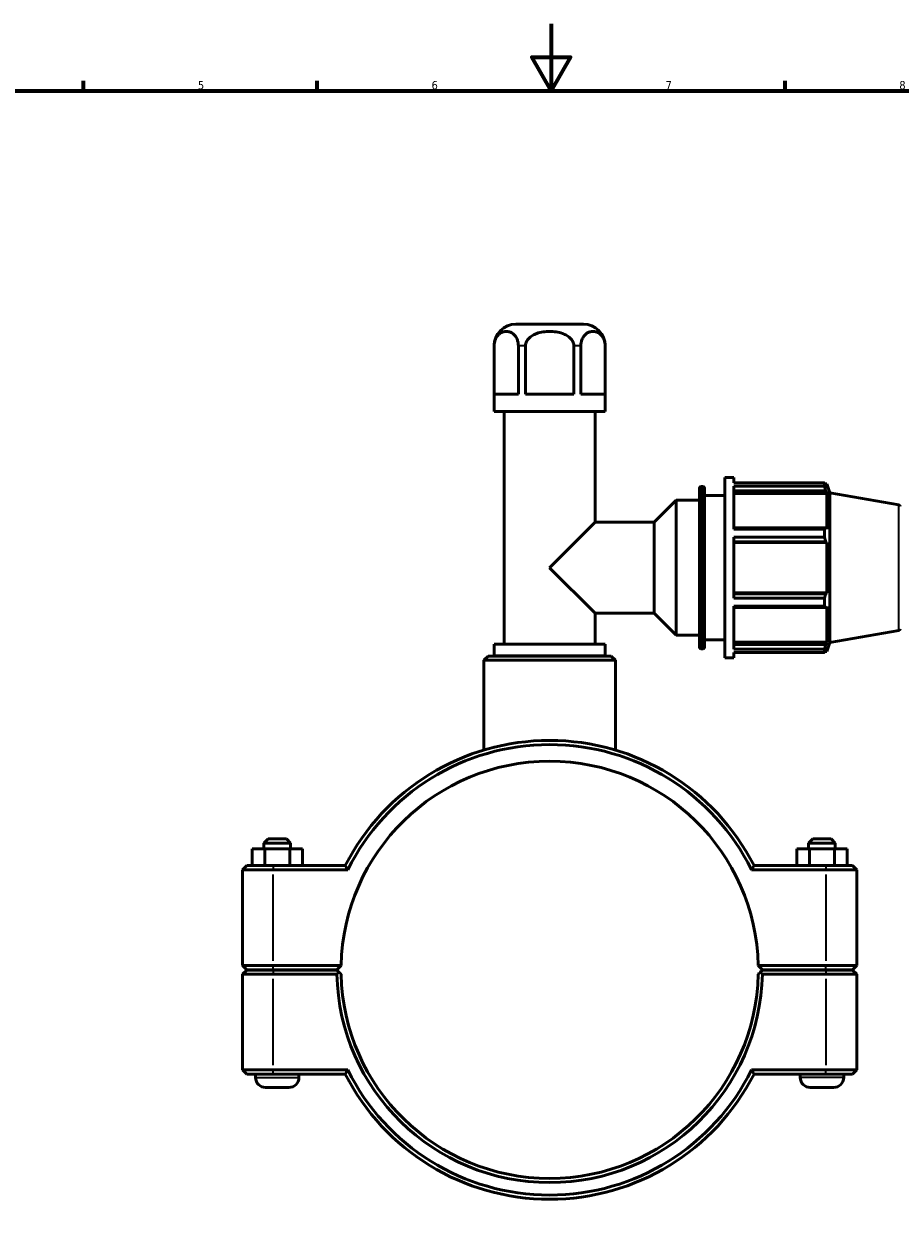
# Model space of a CAD drawing. Header units: millimetres. Extents: x 0 to 904, y -29 to 1297.
# Tile 3 of 6: x 263 to 525, y 236 to 594. Entities that reach past the tile are written whole.
import ezdxf

# ---------------------------------------------------------------- set-up
doc = ezdxf.new("R2010")
doc.units = ezdxf.units.MM
for name, color, linetype, lineweight in [('Border (ISO)', 7, 'Continuous', 70), ('Visible (ISO)', 7, 'Continuous', 50), ('Visible Narrow (ISO)', 7, 'Continuous', 35)]:
    doc.layers.add(name, color=color, linetype=linetype, lineweight=lineweight)
doc.styles.add('Note Text (ISO)', font='tahoma.ttf')

# ---------------------------------------------------------------- blocks, each defined once
blk = doc.blocks.new('Borders Default Border')
at = {"layer": 'Border (ISO)'}
for p, q in [((280.33, 574), (280.33, 576.9)), ((350.42, 574), (350.42, 576.9)), ((490.58, 574), (490.58, 576.9))]:
    blk.add_line(p, q, dxfattribs=at)
at = {"layer": 'Border (ISO)', "flags": 128}
for points in [[(420.5, 594), (420.5, 574), (414.73, 584), (426.27, 584), (420.5, 574)], [(20, 20), (20, 574), (821, 574), (821, 20), (20, 20)]]:
    blk.add_lwpolyline(points, dxfattribs=at)
at = {"layer": 'Border (ISO)', "color": 232, "true_color": 0xca0064, "char_height": 2.5, "attachment_point": 7, "style": 'Note Text (ISO)'}
for s, insert in [('5', (314.64, 574.35)), ('6', (384.66, 574.35)), ('7', (454.77, 574.4)), ('8', (524.81, 574.34))]:
    blk.add_mtext(s, dxfattribs=dict(at, insert=insert))

msp = doc.modelspace()

# ---------------------------------------------------------------- linework, layer by layer
at = {"layer": 'Visible (ISO)'}
for p, q in [((430.141, 504.052), (409.921, 504.052)), ((403.371, 477.852), (403.371, 497.502)), ((403.416, 483.052), (403.416, 497.502)), ((410.666, 497.502), (410.666, 483.052)), ((412.782, 483.052), (412.782, 497.502)), ((427.281, 497.502), (427.281, 483.052)), ((429.397, 483.052), (429.397, 497.502)), ((436.646, 497.502), (436.646, 483.052)), ((436.691, 477.852), (436.691, 497.502)), ((403.416, 483.052), (410.666, 483.052)), ((412.782, 483.052), (427.281, 483.052)), ((429.397, 483.052), (436.646, 483.052)), ((436.691, 477.852), (403.371, 477.852)), ((406.4, 408.152), (406.4, 477.852)), ((433.662, 444.683), (433.662, 477.852)), ((465.431, 455.352), (465.931, 455.352)), ((472.531, 404.052), (472.531, 458.052)), ((472.531, 458.052), (475.231, 458.052)), ((475.231, 456.457), (475.231, 458.052)), ((475.231, 456.457), (502.376, 456.457)), ((475.231, 442.552), (475.231, 455.481)), ((502.376, 455.481), (475.231, 455.481)), ((502.376, 455.481), (502.376, 456.457)), ((502.547, 456.162), (503.064, 456.162)), ((503.064, 455), (502.769, 455.773)), ((503.064, 455), (503.064, 456.162)), ((504.031, 453.505), (503.064, 456.162)), ((464.931, 407.252), (464.931, 454.852)), ((466.431, 454.852), (466.431, 407.252)), ((466.431, 452.652), (472.531, 452.652)), ((475.231, 454.044), (502.769, 454.044)), ((475.231, 453.325), (503.064, 453.325)), ((502.769, 454.044), (503.064, 453.325)), ((503.064, 442.647), (503.064, 453.325)), ((504.031, 408.6), (504.031, 453.505)), ((524.618, 449.875), (504.031, 453.505)), ((451.312, 444.683), (457.931, 451.302)), ((457.931, 410.802), (457.931, 451.302)), ((457.931, 451.302), (464.931, 451.302)), ((420.031, 431.052), (433.662, 444.683)), ((433.662, 444.683), (451.312, 444.683)), ((451.312, 417.421), (451.312, 444.683)), ((502.769, 443.021), (475.231, 443.021)), ((475.231, 442.552), (502.376, 442.552)), ((502.376, 440.195), (502.376, 442.552)), ((503.064, 442.647), (502.769, 443.021)), ((475.231, 421.91), (475.231, 440.195)), ((502.376, 440.195), (475.231, 440.195)), ((475.231, 438.847), (502.769, 438.847)), ((475.231, 438.603), (503.064, 438.603)), ((502.769, 438.847), (503.064, 438.603)), ((503.064, 423.502), (503.064, 438.603)), ((433.662, 417.421), (420.031, 431.052)), ((475.231, 423.502), (503.064, 423.502)), ((502.769, 423.258), (475.231, 423.258)), ((503.064, 423.502), (502.769, 423.258)), ((475.231, 421.91), (502.376, 421.91)), ((475.231, 406.624), (475.231, 419.553)), ((502.376, 419.553), (475.231, 419.553)), ((502.376, 419.553), (502.376, 421.91)), ((502.769, 419.084), (503.064, 419.458)), ((503.064, 408.78), (503.064, 419.458)), ((433.662, 408.152), (433.662, 417.421)), ((433.662, 417.421), (451.312, 417.421)), ((451.312, 417.421), (457.931, 410.802)), ((475.231, 419.084), (502.769, 419.084)), ((524.618, 412.23), (504.031, 408.6)), ((457.931, 410.802), (464.931, 410.802)), ((466.431, 409.452), (472.531, 409.452)), ((475.231, 408.78), (503.064, 408.78)), ((503.064, 408.78), (502.769, 408.061)), ((436.691, 408.152), (403.371, 408.152)), ((403.371, 404.652), (403.371, 408.152)), ((436.691, 404.652), (436.691, 408.152)), ((465.431, 406.752), (465.931, 406.752)), ((502.769, 408.061), (475.231, 408.061)), ((475.231, 406.624), (502.376, 406.624)), ((475.231, 404.052), (475.231, 405.647)), ((502.376, 405.647), (475.231, 405.647)), ((502.376, 405.647), (502.376, 406.624)), ((502.547, 405.942), (503.064, 405.942)), ((502.769, 406.332), (503.064, 407.105)), ((504.031, 408.6), (503.064, 405.942)), ((503.064, 405.942), (503.064, 407.105)), ((401.592, 404.552), (400.342, 403.302)), ((439.72, 403.302), (400.342, 403.302)), ((400.342, 376.423), (400.342, 403.302)), ((401.592, 404.552), (438.47, 404.552)), ((436.691, 404.652), (403.371, 404.652)), ((404.886, 404.552), (404.886, 404.652)), ((435.177, 404.552), (435.177, 404.652)), ((438.47, 404.552), (439.72, 403.302)), ((439.72, 376.423), (439.72, 403.302)), ((472.531, 404.052), (475.231, 404.052)), ((335.681, 349.802), (334.431, 348.552)), ((342.431, 348.552), (334.431, 348.552)), ((334.431, 346.802), (334.431, 348.552)), ((335.681, 349.802), (341.181, 349.802)), ((341.181, 349.802), (342.431, 348.552)), ((342.431, 346.802), (342.431, 348.552)), ((498.881, 349.802), (497.631, 348.552)), ((497.631, 348.552), (505.631, 348.552)), ((497.631, 348.552), (497.631, 346.802)), ((504.381, 349.802), (498.881, 349.802)), ((504.381, 349.802), (505.631, 348.552)), ((505.631, 348.552), (505.631, 346.802)), ((330.926, 346.802), (334.713, 346.802)), ((330.926, 341.802), (330.926, 346.802)), ((334.713, 346.802), (342.219, 346.802)), ((334.713, 341.802), (334.713, 346.802)), ((342.219, 346.802), (345.937, 346.802)), ((342.219, 341.802), (342.219, 346.802)), ((345.937, 341.802), (345.937, 346.802)), ((497.844, 346.802), (494.126, 346.802)), ((494.126, 341.802), (494.126, 346.802)), ((497.844, 341.802), (497.844, 346.802)), ((505.349, 346.802), (497.844, 346.802)), ((505.349, 341.802), (505.349, 346.802)), ((509.137, 346.802), (505.349, 346.802)), ((509.137, 341.802), (509.137, 346.802)), ((329.281, 341.802), (328.031, 340.552)), ((337.231, 340.552), (328.031, 340.552)), ((328.031, 340.552), (328.031, 311.852)), ((329.281, 341.802), (337.231, 341.802)), ((358.794, 341.802), (337.231, 341.802)), ((337.231, 340.552), (359.564, 340.552)), ((480.498, 340.552), (502.831, 340.552)), ((502.831, 341.802), (481.268, 341.802)), ((502.831, 341.802), (510.781, 341.802)), ((512.031, 340.552), (502.831, 340.552)), ((510.781, 341.802), (512.031, 340.552)), ((512.031, 311.852), (512.031, 340.552)), ((329.281, 310.602), (328.031, 311.852)), ((328.031, 311.852), (337.231, 311.852)), ((357.545, 311.852), (337.231, 311.852)), ((356.281, 310.602), (357.545, 311.852)), ((482.518, 311.852), (483.781, 310.602)), ((502.831, 311.852), (482.518, 311.852)), ((502.831, 311.852), (512.031, 311.852)), ((510.781, 310.602), (512.031, 311.852)), ((329.281, 310.502), (328.031, 309.252)), ((337.231, 309.252), (328.031, 309.252)), ((328.031, 309.252), (328.031, 280.552)), ((337.231, 310.602), (329.281, 310.602)), ((329.281, 310.502), (337.231, 310.502)), ((331.931, 310.502), (331.931, 310.602)), ((337.231, 310.602), (356.281, 310.602)), ((356.281, 310.502), (337.231, 310.502)), ((337.231, 309.252), (356.294, 309.252)), ((344.931, 310.502), (344.931, 310.602)), ((356.911, 309.879), (356.281, 310.502)), ((483.781, 310.502), (483.151, 309.879)), ((483.768, 309.252), (502.831, 309.252)), ((483.781, 310.602), (502.831, 310.602)), ((502.831, 310.502), (483.781, 310.502)), ((495.131, 310.602), (495.131, 310.502)), ((510.781, 310.602), (502.831, 310.602)), ((502.831, 310.502), (510.781, 310.502)), ((512.031, 309.252), (502.831, 309.252)), ((508.131, 310.602), (508.131, 310.502)), ((510.781, 310.502), (512.031, 309.252)), ((512.031, 280.552), (512.031, 309.252)), ((328.031, 280.552), (337.231, 280.552)), ((329.281, 279.302), (328.031, 280.552)), ((359.564, 280.552), (337.231, 280.552)), ((502.831, 280.552), (480.498, 280.552)), ((502.831, 280.552), (512.031, 280.552)), ((510.781, 279.302), (512.031, 280.552)), ((337.231, 279.302), (329.281, 279.302)), ((331.931, 278.302), (331.931, 279.302)), ((337.231, 279.302), (358.794, 279.302)), ((344.931, 278.302), (344.931, 279.302)), ((481.268, 279.302), (502.831, 279.302)), ((495.131, 279.302), (495.131, 278.302)), ((510.781, 279.302), (502.831, 279.302)), ((508.131, 279.302), (508.131, 278.302)), ((341.931, 275.302), (334.931, 275.302)), ((498.131, 275.302), (505.131, 275.302))]:
    msp.add_line(p, q, dxfattribs=at)
for centre, radius, start, end in [((409.921, 497.502), 6.55, 90, 180), ((430.141, 497.502), 6.55, 0, 90), ((465.431, 454.852), 0.5, 90, 180), ((465.931, 454.852), 0.5, 0, 90), ((524.531, 449.383), 0.5, 0, 80), ((524.531, 412.722), 0.5, 280, 0), ((465.431, 407.252), 0.5, 180, 270), ((465.931, 407.252), 0.5, 270, 0), ((420.031, 310.552), 68.75, 27.03569, 152.96431), ((420.031, 310.552), 67.5, 26.3878, 153.6122), ((420.031, 310.552), 62.5, 1.19184, 178.80816), ((420.031, 310.552), 62.5, 178.80816, 178.80823), ((420.031, 310.552), 62.5, 1.19177, 1.19184), ((420.031, 310.552), 63.75, 181.16847, 358.83153), ((420.031, 310.552), 62.5, 181.19177, 358.80823), ((420.031, 310.552), 67.5, 206.3878, 333.6122), ((334.931, 278.302), 3, 180, 270), ((341.931, 278.302), 3, 270, 0), ((420.031, 310.552), 68.75, 207.03569, 332.96431), ((498.131, 278.302), 3, 180, 270), ((505.131, 278.302), 3, 270, 0)]:
    msp.add_arc(centre, radius, start, end, dxfattribs=at)
for points in [[(403.416, 497.502), (403.416, 497.826), (403.451, 498.207), (403.572, 498.869), (403.691, 499.261), (403.988, 499.974), (404.245, 500.38), (404.669, 500.879), (404.909, 501.096), (405.405, 501.451), (405.732, 501.612), (406.396, 501.816), (406.733, 501.86), (407.348, 501.86), (407.685, 501.816), (408.35, 501.612), (408.677, 501.451), (409.173, 501.096), (409.413, 500.879), (409.837, 500.38), (410.094, 499.974), (410.391, 499.261), (410.509, 498.869), (410.63, 498.207), (410.666, 497.826), (410.666, 497.502)], [(412.782, 497.502), (412.782, 497.826), (412.852, 498.207), (413.094, 498.869), (413.331, 499.261), (413.925, 499.974), (414.439, 500.38), (415.288, 500.879), (415.767, 501.096), (416.76, 501.451), (417.414, 501.612), (418.742, 501.816), (419.416, 501.86), (420.646, 501.86), (421.32, 501.816), (422.649, 501.612), (423.303, 501.451), (424.295, 501.096), (424.775, 500.879), (425.624, 500.38), (426.137, 499.974), (426.732, 499.261), (426.968, 498.869), (427.21, 498.207), (427.281, 497.826), (427.281, 497.502)], [(429.397, 497.502), (429.397, 497.826), (429.432, 498.207), (429.553, 498.869), (429.671, 499.261), (429.968, 499.974), (430.225, 500.38), (430.65, 500.879), (430.89, 501.096), (431.386, 501.451), (431.713, 501.612), (432.377, 501.816), (432.714, 501.86), (433.329, 501.86), (433.666, 501.816), (434.33, 501.612), (434.657, 501.451), (435.153, 501.096), (435.393, 500.879), (435.818, 500.38), (436.075, 499.974), (436.372, 499.261), (436.49, 498.869), (436.611, 498.207), (436.646, 497.826), (436.646, 497.502)]]:
    msp.add_open_spline(points, degree=3, knots=[0.8759358, 0.8759358, 0.8759358, 0.8759358, 0.9729496, 0.9729496, 1.0874056, 1.0874056, 1.251229, 1.251229, 1.3828367, 1.3828367, 1.5673542, 1.5673542, 1.7518717, 1.7518717, 1.9363892, 1.9363892, 2.1209067, 2.1209067, 2.2525144, 2.2525144, 2.4163378, 2.4163378, 2.5307938, 2.5307938, 2.6278075, 2.6278075, 2.6278075, 2.6278075], dxfattribs=at)
for points, weights in [([(502.376, 456.457), (502.581, 456.108), (502.769, 455.773)], [1, 1.00202122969, 1.00322691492]), ([(502.769, 454.044), (502.581, 454.748), (502.376, 455.481)], [1.00322691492, 1.00202122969, 1]), ([(502.376, 442.552), (502.581, 442.791), (502.769, 443.021)], [1, 1.00202122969, 1.00322691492]), ([(502.769, 438.847), (502.581, 439.507), (502.376, 440.195)], [1.00322691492, 1.00202122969, 1]), ([(502.376, 421.91), (502.581, 422.598), (502.769, 423.258)], [1, 1.00202122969, 1.00322691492]), ([(502.769, 419.084), (502.581, 419.314), (502.376, 419.553)], [1.00322691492, 1.00202122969, 1]), ([(502.376, 406.624), (502.581, 407.357), (502.769, 408.061)], [1, 1.00202122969, 1.00322691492]), ([(502.769, 406.332), (502.581, 405.997), (502.376, 405.647)], [1.00322691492, 1.00202122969, 1]), ([(357.545, 309.252), (357.23, 309.564), (356.911, 309.879)], [1.01164203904, 1.00874326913, 1.00580222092]), ([(483.151, 309.879), (482.833, 309.564), (482.518, 309.252)], [1.00580222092, 1.00874326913, 1.01164203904])]:
    msp.add_rational_spline(points, weights, degree=2, dxfattribs=at)
for points, degree in [([(359.564, 340.552), (359.306, 340.969), (359.049, 341.385), (358.794, 341.802)], 3), ([(480.498, 340.552), (480.756, 340.969), (481.013, 341.385), (481.268, 341.802)], 3), ([(356.294, 309.252), (356.603, 309.567), (356.911, 309.879)], 2), ([(483.151, 309.879), (483.459, 309.567), (483.768, 309.252)], 2), ([(359.564, 280.552), (359.306, 280.136), (359.049, 279.719), (358.794, 279.302)], 3), ([(480.498, 280.552), (480.756, 280.136), (481.013, 279.719), (481.268, 279.302)], 3)]:
    msp.add_open_spline(points, degree=degree, dxfattribs=at)
at = {"layer": 'Visible Narrow (ISO)'}
for p, q in [((403.412, 497.502), (403.371, 497.502)), ((412.672, 497.502), (410.767, 497.502)), ((429.295, 497.502), (427.391, 497.502)), ((436.691, 497.502), (436.651, 497.502)), ((465.431, 455.053), (465.431, 407.052)), ((465.931, 407.052), (465.931, 455.053)), ((524.618, 412.461), (524.618, 449.643)), ((337.231, 341.74), (337.231, 340.615)), ((502.831, 341.74), (502.831, 340.615)), ((337.231, 313.287), (337.231, 339.117)), ((502.831, 339.117), (502.831, 313.287)), ((337.231, 310.665), (337.231, 311.79)), ((337.231, 310.44), (337.231, 309.315)), ((502.831, 310.665), (502.831, 311.79)), ((502.831, 310.44), (502.831, 309.315)), ((337.231, 281.987), (337.231, 307.817)), ((502.831, 307.817), (502.831, 281.987)), ((337.231, 279.365), (337.231, 280.49)), ((502.831, 279.365), (502.831, 280.49)), ((332.011, 278.302), (344.851, 278.302)), ((508.051, 278.302), (495.211, 278.302))]:
    msp.add_line(p, q, dxfattribs=at)

# ---------------------------------------------------------------- block references
msp.add_blockref('Borders Default Border', (0, 0))

doc.saveas('drawing.dxf')
